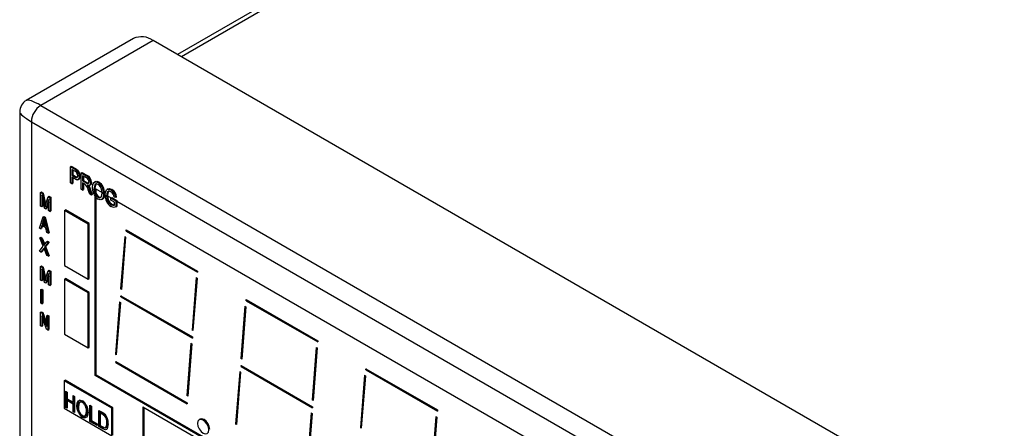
# Model space of a CAD drawing. Header units: millimetres. Extents: x 0 to 559, y 0 to 432.
# Tile 12 of 14: x 323 to 397, y 284 to 315. Entities that reach past the tile are written whole.
import ezdxf

# ---------------------------------------------------------------- set-up
doc = ezdxf.new("R2010")
doc.units = ezdxf.units.MM
doc.header["$LTSCALE"] = 2

msp = doc.modelspace()

# ---------------------------------------------------------------- linework, layer by layer
for p, q in [((417.225, 359.511), (334.946, 312.013)), ((417.828, 359.522), (335.238, 311.844)), ((331.617, 313.217), (323.546, 308.557)), ((333.117, 313.068), (324.631, 308.17)), ((396.756, 276.33), (333.117, 313.068)), ((323.046, 307.691), (323.046, 280.722)), ((324.631, 308.17), (388.271, 271.432)), ((323.924, 306.945), (387.564, 270.207)), ((323.924, 306.945), (323.924, 279.498)), ((326.868, 303.553), (326.939, 303.593)), ((326.868, 302.328), (326.868, 303.553)), ((326.868, 303.553), (327.195, 303.364)), ((326.939, 303.593), (327.266, 303.405)), ((327.207, 303.214), (326.979, 303.346)), ((326.979, 303.346), (326.979, 302.9)), ((327.049, 303.305), (327.049, 302.941)), ((327.195, 303.364), (327.266, 303.405)), ((327.365, 303.242), (327.436, 303.283)), ((327.681, 303.083), (327.752, 303.124)), ((327.681, 301.859), (327.681, 303.083)), ((327.681, 303.083), (328.071, 302.859)), ((327.752, 303.124), (328.141, 302.899)), ((326.979, 302.264), (326.868, 302.328)), ((326.979, 302.9), (327.049, 302.941)), ((326.979, 302.9), (327.209, 302.767)), ((327.202, 302.628), (326.979, 302.757)), ((326.979, 302.757), (326.979, 302.264)), ((326.979, 302.264), (327.049, 302.305)), ((327.049, 302.941), (327.28, 302.808)), ((327.049, 302.716), (327.049, 302.305)), ((327.209, 302.767), (327.28, 302.808)), ((327.28, 302.808), (327.372, 302.768)), ((327.433, 302.572), (327.522, 302.623)), ((327.53, 302.816), (327.6, 302.857)), ((328.078, 302.711), (327.791, 302.877)), ((327.791, 302.877), (327.791, 302.479)), ((327.791, 302.479), (327.862, 302.52)), ((327.791, 302.479), (328.05, 302.33)), ((327.932, 302.255), (327.791, 302.336)), ((327.791, 302.336), (327.791, 301.795)), ((327.862, 302.836), (327.862, 302.52)), ((327.862, 302.52), (328.121, 302.371)), ((327.862, 302.295), (327.862, 301.836)), ((328.05, 302.33), (328.121, 302.371)), ((328.071, 302.859), (328.141, 302.899)), ((328.384, 302.34), (328.454, 302.381)), ((328.764, 302.436), (328.676, 302.385)), ((328.956, 302.363), (329.027, 302.404)), ((324.613, 301.61), (324.684, 301.651)), ((324.613, 300.589), (324.613, 301.61)), ((324.613, 301.61), (324.757, 301.527)), ((324.684, 301.651), (324.827, 301.568)), ((324.757, 301.527), (324.827, 301.568)), ((324.757, 301.527), (324.929, 300.705)), ((324.827, 301.568), (324.999, 300.746)), ((327.791, 301.795), (327.681, 301.859)), ((327.791, 301.795), (327.862, 301.836)), ((328.205, 302.048), (328.276, 302.089)), ((328.327, 301.486), (328.205, 301.818)), ((328.251, 302.128), (328.276, 302.089)), ((328.297, 302.134), (328.385, 302.185)), ((328.297, 301.838), (328.368, 301.878)), ((328.297, 301.838), (328.453, 301.413)), ((328.368, 301.878), (328.523, 301.454)), ((328.645, 301.896), (328.716, 301.937)), ((328.74, 301.722), (328.74, 301.902)), ((328.74, 301.902), (329.262, 301.601)), ((328.81, 301.539), (328.81, 301.861)), ((329.375, 301.492), (329.446, 301.532)), ((329.719, 301.889), (329.631, 301.838)), ((329.926, 301.803), (329.997, 301.844)), ((324.915, 300.415), (324.705, 301.427)), ((324.705, 301.427), (324.705, 300.536)), ((324.776, 301.087), (324.776, 300.577)), ((325.003, 300.674), (325.183, 301.281)), ((325.221, 301.08), (325.009, 300.36)), ((325.221, 300.881), (325.08, 300.401)), ((325.183, 301.281), (325.254, 301.321)), ((325.183, 301.281), (325.313, 301.206)), ((325.221, 300.238), (325.221, 301.08)), ((325.254, 301.321), (325.384, 301.246)), ((325.313, 301.206), (325.384, 301.246)), ((325.313, 301.206), (325.313, 300.185)), ((325.384, 301.246), (325.384, 300.226)), ((328.453, 301.413), (328.327, 301.486)), ((328.453, 301.413), (328.523, 301.454)), ((328.74, 287.799), (328.74, 301.315)), ((328.81, 287.84), (328.81, 301.227)), ((328.954, 301.251), (329.025, 301.292)), ((329.212, 301.073), (329.301, 301.124)), ((329.267, 301.114), (329.338, 301.155)), ((329.338, 301.155), (329.284, 301.134)), ((329.596, 301.365), (329.667, 301.406)), ((329.667, 301.367), (329.956, 301.2)), ((329.926, 301.183), (329.997, 301.224)), ((329.926, 301.04), (329.926, 301.183)), ((329.926, 301.183), (330.298, 300.968)), ((330.188, 300.889), (329.926, 301.04)), ((329.997, 301.224), (330.369, 301.009)), ((330.285, 301.231), (330.174, 301.262)), ((330.188, 300.664), (330.188, 300.889)), ((330.285, 301.231), (330.355, 301.271)), ((330.298, 300.968), (330.369, 301.009)), ((330.298, 300.968), (330.298, 300.519)), ((330.369, 301.009), (330.369, 300.962)), ((330.369, 300.962), (382.621, 270.797)), ((330.369, 300.962), (330.369, 300.56)), ((324.705, 300.536), (324.613, 300.589)), ((324.705, 300.536), (324.776, 300.577)), ((325.009, 300.36), (324.915, 300.415)), ((324.929, 300.705), (324.999, 300.746)), ((324.929, 300.705), (324.963, 300.534)), ((324.999, 300.746), (325.009, 300.696)), ((325.009, 300.36), (325.08, 300.401)), ((325.313, 300.185), (325.221, 300.238)), ((325.313, 300.185), (325.384, 300.226)), ((326.424, 300.254), (326.495, 300.295)), ((328.22, 299.217), (326.424, 300.254)), ((326.424, 300.254), (326.424, 296.106)), ((328.291, 299.258), (326.495, 300.295)), ((329.927, 300.689), (329.998, 300.73)), ((330.298, 300.519), (330.369, 300.56)), ((324.533, 298.911), (324.815, 299.769)), ((324.819, 299.467), (324.735, 299.218)), ((324.889, 299.508), (324.806, 299.259)), ((324.815, 299.769), (324.886, 299.81)), ((324.815, 299.769), (324.904, 299.717)), ((324.819, 299.467), (324.889, 299.508)), ((324.886, 299.81), (324.975, 299.758)), ((324.904, 299.717), (324.975, 299.758)), ((324.904, 299.717), (325.187, 298.534)), ((324.984, 299.075), (324.91, 299.398)), ((324.975, 299.758), (325.258, 298.574)), ((324.628, 298.856), (324.533, 298.911)), ((324.705, 299.116), (324.628, 298.856)), ((324.628, 298.856), (324.699, 298.897)), ((324.755, 299.088), (324.699, 298.897)), ((325.014, 298.938), (324.705, 299.116)), ((324.735, 299.218), (324.806, 299.259)), ((324.735, 299.218), (324.984, 299.075)), ((324.806, 299.259), (324.962, 299.169)), ((325.092, 298.589), (325.014, 298.938)), ((325.187, 298.534), (325.092, 298.589)), ((325.187, 298.534), (325.258, 298.574)), ((328.22, 299.217), (328.291, 299.258)), ((328.22, 295.069), (328.22, 299.217)), ((328.291, 295.11), (328.291, 299.258)), ((331.072, 298.785), (336.46, 295.674)), ((331.072, 298.703), (331.072, 298.785)), ((331.143, 298.744), (331.072, 298.703)), ((331.072, 298.703), (336.46, 295.593)), ((324.567, 298.188), (324.638, 298.229)), ((324.825, 297.551), (324.567, 298.188)), ((324.567, 298.188), (324.672, 298.127)), ((324.638, 298.229), (324.743, 298.168)), ((324.672, 298.127), (324.743, 298.168)), ((324.672, 298.127), (324.811, 297.783)), ((324.743, 298.168), (324.882, 297.824)), ((324.811, 297.783), (324.882, 297.824)), ((325.187, 297.83), (324.929, 297.49)), ((324.939, 297.701), (325.082, 297.89)), ((325.258, 297.871), (325, 297.531)), ((325.082, 297.89), (325.153, 297.931)), ((325.082, 297.89), (325.187, 297.83)), ((325.153, 297.931), (325.258, 297.871)), ((325.187, 297.83), (325.258, 297.871)), ((330.966, 298.297), (330.653, 294.345)), ((331.037, 298.249), (330.724, 294.298)), ((330.966, 298.297), (331.037, 298.249)), ((324.544, 297.18), (324.825, 297.551)), ((324.649, 297.12), (324.544, 297.18)), ((324.837, 297.368), (324.649, 297.12)), ((324.649, 297.12), (324.72, 297.161)), ((324.891, 297.386), (324.72, 297.161)), ((324.837, 297.368), (324.887, 297.396)), ((325.105, 296.857), (324.909, 297.34)), ((324.929, 297.49), (325, 297.531)), ((324.929, 297.49), (325.21, 296.796)), ((325, 297.531), (325.281, 296.837)), ((325.21, 296.796), (325.105, 296.857)), ((325.21, 296.796), (325.281, 296.837)), ((324.613, 296.026), (324.684, 296.067)), ((324.613, 295.006), (324.613, 296.026)), ((324.613, 296.026), (324.757, 295.943)), ((324.684, 296.067), (324.827, 295.984)), ((324.915, 294.831), (324.705, 295.843)), ((324.705, 295.843), (324.705, 294.953)), ((324.757, 295.943), (324.827, 295.984)), ((324.757, 295.943), (324.929, 295.121)), ((324.827, 295.984), (324.999, 295.162)), ((325.003, 295.091), (325.183, 295.697)), ((325.183, 295.697), (325.254, 295.738)), ((325.183, 295.697), (325.313, 295.622)), ((325.254, 295.738), (325.384, 295.663)), ((325.313, 295.622), (325.384, 295.663)), ((325.313, 295.622), (325.313, 294.601)), ((325.384, 295.663), (325.384, 294.642)), ((326.424, 296.106), (328.22, 295.069)), ((336.46, 295.674), (336.46, 295.593)), ((324.705, 294.953), (324.613, 295.006)), ((324.705, 294.953), (324.776, 294.993)), ((324.776, 295.503), (324.776, 294.993)), ((325.009, 294.777), (324.915, 294.831)), ((324.929, 295.121), (324.999, 295.162)), ((324.929, 295.121), (324.963, 294.95)), ((324.999, 295.162), (325.009, 295.112)), ((325.221, 295.497), (325.009, 294.777)), ((325.221, 295.298), (325.08, 294.818)), ((325.221, 294.654), (325.221, 295.497)), ((326.424, 295.069), (326.495, 295.11)), ((328.22, 294.032), (326.424, 295.069)), ((326.424, 295.069), (326.424, 290.921)), ((328.291, 294.073), (326.495, 295.11)), ((328.22, 295.069), (328.291, 295.11)), ((336.355, 295.189), (336.042, 291.237)), ((336.425, 295.141), (336.112, 291.189)), ((336.355, 295.189), (336.425, 295.141)), ((324.636, 294.289), (324.707, 294.329)), ((324.636, 293.268), (324.636, 294.289)), ((324.636, 294.289), (324.728, 294.236)), ((324.707, 294.329), (324.798, 294.276)), ((324.728, 294.236), (324.798, 294.276)), ((324.728, 294.236), (324.728, 293.215)), ((324.798, 294.276), (324.798, 293.256)), ((325.009, 294.777), (325.08, 294.818)), ((325.313, 294.601), (325.221, 294.654)), ((325.313, 294.601), (325.384, 294.642)), ((330.731, 294.39), (330.653, 294.345)), ((330.724, 294.298), (330.653, 294.345)), ((328.22, 294.032), (328.291, 294.073)), ((328.22, 289.884), (328.22, 294.032)), ((328.291, 289.925), (328.291, 294.073)), ((330.575, 293.358), (330.262, 289.406)), ((330.575, 293.358), (330.646, 293.31)), ((330.683, 293.824), (336.071, 290.714)), ((330.683, 293.743), (330.683, 293.824)), ((330.754, 293.783), (330.683, 293.743)), ((330.683, 293.743), (336.071, 290.632)), ((340.136, 293.526), (345.524, 290.415)), ((340.136, 293.444), (340.136, 293.526)), ((340.207, 293.485), (340.136, 293.444)), ((340.136, 293.444), (345.524, 290.333)), ((324.613, 292.578), (324.684, 292.618)), ((324.728, 293.215), (324.636, 293.268)), ((324.684, 292.618), (324.781, 292.562)), ((324.728, 293.215), (324.798, 293.256)), ((330.646, 293.31), (330.332, 289.358)), ((340.031, 293.038), (339.718, 289.086)), ((340.101, 292.99), (339.788, 289.038)), ((340.031, 293.038), (340.101, 292.99)), ((324.613, 291.557), (324.613, 292.578)), ((324.613, 292.578), (324.711, 292.521)), ((325.077, 291.289), (324.705, 292.316)), ((324.705, 292.316), (324.705, 291.504)), ((324.711, 292.521), (324.781, 292.562)), ((324.711, 292.521), (325.084, 291.492)), ((324.776, 292.121), (324.776, 291.545)), ((324.781, 292.562), (325.084, 291.728)), ((325.084, 292.306), (325.154, 292.347)), ((325.084, 291.492), (325.084, 292.306)), ((325.084, 292.306), (325.175, 292.253)), ((325.154, 292.347), (325.246, 292.294)), ((325.175, 292.253), (325.246, 292.294)), ((325.175, 292.253), (325.175, 291.232)), ((325.246, 292.294), (325.246, 291.273)), ((324.705, 291.504), (324.613, 291.557)), ((324.705, 291.504), (324.776, 291.545)), ((325.175, 291.232), (325.077, 291.289)), ((325.175, 291.232), (325.246, 291.273)), ((336.119, 291.282), (336.042, 291.237)), ((336.112, 291.189), (336.042, 291.237)), ((326.424, 290.921), (328.22, 289.884)), ((336.071, 290.714), (336.071, 290.632)), ((345.524, 290.415), (345.524, 290.333)), ((328.22, 289.884), (328.291, 289.925)), ((335.963, 290.249), (335.65, 286.298)), ((336.034, 290.201), (335.721, 286.25)), ((335.963, 290.249), (336.034, 290.201)), ((345.419, 289.929), (345.106, 285.978)), ((345.489, 289.882), (345.176, 285.93)), ((345.419, 289.929), (345.489, 289.882)), ((330.34, 289.451), (330.262, 289.406)), ((330.332, 289.358), (330.262, 289.406)), ((339.795, 289.131), (339.718, 289.086)), ((339.788, 289.038), (339.718, 289.086)), ((330.294, 288.864), (335.682, 285.753)), ((330.294, 288.782), (330.294, 288.864)), ((330.365, 288.823), (330.294, 288.782)), ((330.294, 288.782), (335.682, 285.672)), ((339.747, 288.565), (345.136, 285.455)), ((339.747, 288.483), (339.747, 288.565)), ((339.818, 288.524), (339.747, 288.483)), ((339.747, 288.483), (345.136, 285.373)), ((349.158, 288.315), (354.546, 285.205)), ((349.158, 288.234), (349.158, 288.315)), ((349.229, 288.274), (349.158, 288.234)), ((349.158, 288.234), (354.546, 285.123)), ((326.406, 287.405), (326.477, 287.446)), ((326.406, 287.405), (326.406, 285.331)), ((329.998, 285.331), (326.406, 287.405)), ((330.069, 285.372), (326.477, 287.446)), ((328.81, 287.84), (328.74, 287.799)), ((382.621, 256.694), (328.74, 287.799)), ((382.621, 256.775), (328.81, 287.84)), ((339.639, 288.098), (339.326, 284.147)), ((339.71, 288.051), (339.397, 284.099)), ((339.639, 288.098), (339.71, 288.051)), ((349.052, 287.827), (348.739, 283.876)), ((349.123, 287.78), (348.81, 283.828)), ((349.052, 287.827), (349.123, 287.78)), ((326.508, 286.624), (326.618, 286.561)), ((326.508, 285.4), (326.508, 286.624)), ((326.579, 285.44), (326.579, 286.584)), ((326.618, 286.561), (326.618, 286.052)), ((326.618, 286.052), (327.073, 285.789)), ((326.689, 285.949), (326.618, 285.909)), ((327.143, 285.687), (326.689, 285.949)), ((327.073, 286.298), (327.183, 286.235)), ((327.073, 285.789), (327.073, 286.298)), ((327.143, 285.83), (327.143, 286.258)), ((327.183, 286.235), (327.183, 285.01)), ((335.728, 286.343), (335.65, 286.298)), ((335.721, 286.25), (335.65, 286.298)), ((345.184, 286.023), (345.106, 285.978)), ((345.176, 285.93), (345.106, 285.978)), ((326.406, 285.331), (329.998, 283.257)), ((326.579, 285.44), (326.508, 285.4)), ((326.618, 285.336), (326.508, 285.4)), ((326.618, 285.418), (326.579, 285.44)), ((327.073, 285.646), (326.618, 285.909)), ((326.618, 285.909), (326.618, 285.336)), ((327.143, 285.83), (327.073, 285.789)), ((327.143, 285.687), (327.073, 285.646)), ((327.073, 285.074), (327.073, 285.646)), ((327.143, 285.114), (327.143, 285.687)), ((327.433, 285.544), (327.362, 285.503)), ((327.661, 285.828), (327.573, 285.777)), ((327.854, 285.802), (327.784, 285.761)), ((328.117, 285.444), (328.046, 285.403)), ((328.34, 285.567), (328.45, 285.503)), ((328.34, 284.342), (328.34, 285.567)), ((328.411, 284.383), (328.411, 285.526)), ((328.45, 285.503), (328.45, 284.421)), ((329.015, 285.177), (329.314, 285.005)), ((329.015, 283.952), (329.015, 285.177)), ((329.998, 285.331), (330.069, 285.372)), ((329.998, 283.257), (329.998, 285.331)), ((330.069, 283.298), (330.069, 285.372)), ((332.339, 285.439), (343.115, 279.218)), ((332.339, 285.439), (332.339, 276.313)), ((332.41, 285.398), (332.41, 276.354)), ((335.682, 285.753), (335.682, 285.672)), ((345.136, 285.455), (345.136, 285.373)), ((354.546, 285.205), (354.546, 285.123)), ((327.143, 285.114), (327.073, 285.074)), ((327.183, 285.01), (327.073, 285.074)), ((327.183, 285.092), (327.143, 285.114)), ((327.54, 285.062), (327.469, 285.021)), ((327.853, 284.689), (327.782, 284.648)), ((328.009, 284.635), (327.853, 284.689)), ((327.972, 284.768), (328.061, 284.819)), ((328.163, 285.141), (328.092, 285.1)), ((329.086, 283.993), (329.086, 285.136)), ((329.196, 285.011), (329.125, 284.97)), ((329.125, 284.97), (329.125, 284.032)), ((329.311, 284.863), (329.125, 284.97)), ((329.382, 284.904), (329.196, 285.011)), ((329.382, 284.904), (329.311, 284.863)), ((329.532, 284.793), (329.461, 284.752)), ((336.655, 284.513), (336.584, 284.472)), ((345.028, 284.99), (344.714, 281.038)), ((345.098, 284.942), (344.785, 280.991)), ((345.028, 284.99), (345.098, 284.942)), ((354.441, 284.719), (354.128, 280.767)), ((354.511, 284.671), (354.198, 280.72)), ((354.441, 284.719), (354.511, 284.671)), ((328.411, 284.383), (328.34, 284.342)), ((328.891, 284.024), (328.34, 284.342)), ((328.891, 284.106), (328.411, 284.383)), ((328.45, 284.421), (328.891, 284.167)), ((328.891, 284.167), (328.891, 284.024)), ((329.086, 283.993), (329.015, 283.952)), ((329.328, 283.772), (329.015, 283.952)), ((329.398, 283.813), (329.086, 283.993)), ((329.125, 284.032), (329.314, 283.923)), ((329.512, 283.87), (329.601, 283.921)), ((329.649, 283.989), (329.579, 283.948)), ((329.692, 284.264), (329.621, 284.223)), ((339.404, 284.192), (339.326, 284.147)), ((339.397, 284.099), (339.326, 284.147)), ((348.817, 283.921), (348.739, 283.876)), ((348.81, 283.828), (348.739, 283.876))]:
    msp.add_line(p, q)
at = {"flags": 128}
for points in [[(327.195, 303.364), (327.291, 303.303), (327.365, 303.242)], [(327.266, 303.405), (327.362, 303.344), (327.436, 303.283)], [(327.53, 302.816), (327.506, 302.661), (327.424, 302.569), (327.318, 302.575), (327.202, 302.628)], [(327.209, 302.767), (327.301, 302.727), (327.379, 302.738), (327.411, 302.794), (327.419, 302.873)], [(327.6, 302.857), (327.577, 302.702), (327.508, 302.624)], [(328.05, 302.33), (328.14, 302.286), (328.221, 302.285), (328.261, 302.33), (328.273, 302.403)], [(328.121, 302.371), (328.211, 302.327), (328.292, 302.326), (328.295, 302.33)], [(328.384, 302.34), (328.366, 302.216), (328.303, 302.138), (328.225, 302.123), (328.136, 302.145)], [(328.454, 302.381), (328.436, 302.257), (328.376, 302.182)], [(328.535, 301.962), (328.56, 302.199), (328.656, 302.37), (328.789, 302.417), (328.956, 302.363)], [(328.957, 302.22), (328.812, 302.26), (328.707, 302.198), (328.645, 301.896)], [(328.832, 302.271), (328.778, 302.239), (328.716, 301.937)], [(328.76, 302.422), (328.86, 302.458), (329.027, 302.404)], [(328.136, 302.145), (328.177, 302.093), (328.205, 302.048)], [(328.205, 302.048), (328.26, 301.931), (328.297, 301.838)], [(328.276, 302.089), (328.331, 301.972), (328.368, 301.878)], [(328.643, 301.48), (328.554, 301.757), (328.535, 301.962)], [(328.716, 301.937), (328.723, 301.819), (328.74, 301.722)], [(328.954, 301.251), (329.062, 301.213), (329.152, 301.231), (329.217, 301.296), (329.265, 301.559)], [(329.265, 301.559), (329.252, 301.725), (329.219, 301.862)], [(329.446, 301.532), (329.446, 301.511), (329.445, 301.495)], [(329.486, 301.424), (329.515, 301.66), (329.617, 301.827), (329.756, 301.865), (329.926, 301.803)], [(329.916, 301.666), (329.807, 301.709), (329.712, 301.696), (329.648, 301.63), (329.596, 301.365)], [(329.78, 301.734), (329.719, 301.67), (329.667, 301.406)], [(329.714, 301.875), (329.827, 301.906), (329.997, 301.844)], [(329.267, 301.114), (329.112, 301.053), (328.955, 301.107)], [(329.025, 301.292), (329.172, 301.254), (329.218, 301.284)], [(329.375, 301.492), (329.345, 301.252), (329.267, 301.114)], [(329.445, 301.495), (329.412, 301.279), (329.338, 301.155)], [(329.667, 301.406), (329.667, 301.384), (329.667, 301.367)], [(324.963, 300.534), (324.985, 300.613), (325.003, 300.674)], [(329.927, 300.689), (330.083, 300.642), (330.188, 300.664)], [(330.298, 300.519), (330.109, 300.482), (329.934, 300.542)], [(329.998, 300.73), (330.154, 300.683), (330.188, 300.69)], [(324.86, 299.637), (324.84, 299.539), (324.819, 299.467)], [(324.91, 299.398), (324.88, 299.532), (324.86, 299.637)], [(324.882, 297.824), (324.918, 297.734), (324.934, 297.695)], [(324.811, 297.783), (324.847, 297.693), (324.876, 297.622)], [(324.877, 297.421), (324.855, 297.391), (324.837, 297.368)], [(324.876, 297.622), (324.912, 297.666), (324.939, 297.701)], [(324.909, 297.34), (324.891, 297.385), (324.877, 297.421)], [(324.963, 294.95), (324.985, 295.029), (325.003, 295.091)], [(327.362, 285.503), (327.387, 285.74), (327.482, 285.911), (327.616, 285.958), (327.783, 285.904)], [(327.433, 285.544), (327.457, 285.781), (327.553, 285.951), (327.586, 285.963)], [(327.469, 285.021), (327.381, 285.298), (327.362, 285.503)], [(327.54, 285.062), (327.452, 285.338), (327.433, 285.544)], [(327.784, 285.761), (327.639, 285.801), (327.534, 285.739), (327.472, 285.437)], [(327.854, 285.802), (327.71, 285.842), (327.659, 285.812)], [(328.092, 285.1), (328.078, 285.266), (328.046, 285.403)], [(328.163, 285.141), (328.149, 285.307), (328.117, 285.444)], [(327.781, 284.792), (327.888, 284.754), (327.979, 284.772), (328.043, 284.837), (328.092, 285.1)], [(328.094, 284.655), (327.939, 284.594), (327.782, 284.648)], [(328.051, 284.814), (328.114, 284.878), (328.163, 285.141)], [(328.202, 285.033), (328.172, 284.793), (328.094, 284.655)], [(329.461, 284.752), (329.378, 284.821), (329.311, 284.863)], [(329.314, 285.005), (329.409, 284.944), (329.483, 284.885)], [(329.532, 284.793), (329.449, 284.862), (329.382, 284.904)], [(337.309, 283.707), (337.276, 283.913), (337.184, 284.125), (337.047, 284.311), (336.884, 284.442), (336.722, 284.498), (336.584, 284.472), (336.492, 284.366), (336.46, 284.197), (336.492, 283.991), (336.584, 283.779), (336.722, 283.593), (336.884, 283.462), (337.047, 283.406), (337.184, 283.432), (337.276, 283.538), (337.309, 283.707)], [(337.379, 283.748), (337.347, 283.954), (337.255, 284.166), (337.117, 284.352), (336.955, 284.483), (336.793, 284.539), (336.655, 284.513)], [(329.314, 283.923), (329.407, 283.878), (329.493, 283.865), (329.545, 283.894), (329.579, 283.948)], [(329.731, 284.158), (329.648, 283.781), (329.591, 283.725), (329.514, 283.706), (329.328, 283.772)], [(329.579, 283.948), (329.614, 284.094), (329.621, 284.223)], [(329.589, 283.92), (329.615, 283.935), (329.649, 283.989)], [(329.649, 283.989), (329.685, 284.134), (329.692, 284.264)]]:
    msp.add_lwpolyline(points, dxfattribs=at)
for centre, radius, start, end in [((332.238, 311.842), 1.509, 54.38242, 114.30712), ((323.985, 307.727), 0.933, 117.33469, 182.74292), ((325.46, 306.875), 1.537, 122.60548, 177.39452), ((327.054, 302.882), 0.366, 358.59143, 65.20314), ((326.924, 302.827), 0.606, 358.94021, 43.25212), ((326.995, 302.868), 0.606, 358.94021, 43.25212), ((327.593, 301.739), 0.617, 7.37416, 56.66594), ((327.813, 302.349), 0.571, 359.10881, 63.14966), ((327.914, 302.391), 0.36, 1.93482, 62.79683), ((327.884, 302.39), 0.571, 359.10881, 63.14966), ((328.39, 301.554), 0.987, 356.36214, 55.03315), ((328.461, 301.595), 0.987, 356.36214, 55.03315), ((329.387, 301.855), 0.743, 176.80152, 234.37433), ((329.401, 301.851), 0.673, 190.98761, 236.09026), ((328.593, 301.678), 0.652, 16.43675, 56.15039), ((329.631, 301.199), 0.547, 6.62134, 58.61097), ((329.535, 301.16), 0.753, 5.36587, 58.68326), ((329.606, 301.201), 0.753, 5.36587, 58.68326), ((329.362, 301.766), 0.774, 201.68073, 238.32536), ((330.508, 301.389), 1.023, 178.04234, 235.86207), ((330.343, 301.312), 0.749, 175.93776, 236.28035), ((330.401, 301.344), 0.734, 178.19615, 236.6792), ((328.214, 285.396), 0.743, 176.80152, 234.37433), ((327.217, 285.095), 0.987, 356.36214, 55.03315), ((327.42, 285.219), 0.652, 16.43675, 56.15039), ((327.491, 285.26), 0.652, 16.43675, 56.15039), ((328.188, 285.307), 0.774, 201.68073, 238.32536), ((328.259, 285.347), 0.774, 201.68073, 238.32536), ((328.868, 284.284), 0.755, 355.36072, 38.25878), ((328.717, 284.217), 1.016, 356.6723, 41.10313), ((328.939, 284.325), 0.755, 355.36072, 38.25878)]:
    msp.add_arc(centre, radius, start, end)
for major_axis, ratio, start_param, end_param in [((2.528, -1.997), 0.166963, 2.289971, 3.073596), ((2.993, -1.19), 0.166829, 3.209529, 3.993239)]:
    msp.add_ellipse((326.046, 306.537), major_axis=major_axis, ratio=ratio, start_param=start_param, end_param=end_param)

doc.saveas('drawing.dxf')
